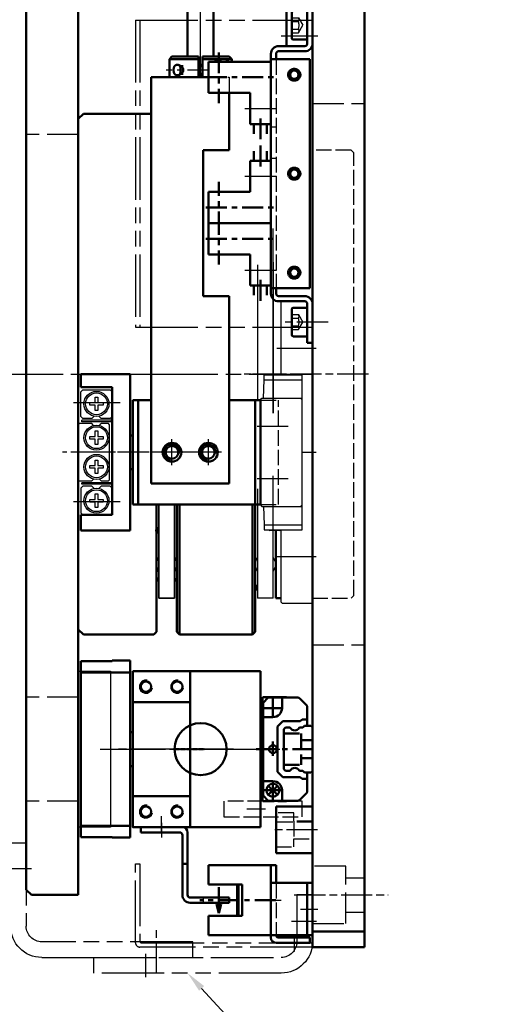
# Model space of a CAD drawing. Header units: millimetres. Extents: x 2047 to 2934, y 1574 to 2163.
# Tile 14 of 16: x 2708 to 2801, y 1756 to 1945. Entities that reach past the tile are written whole.
import ezdxf
from ezdxf import colors
from ezdxf.entities.mleader import LeaderData, LeaderLine
from ezdxf.math import Vec2, Vec3

# ---------------------------------------------------------------- set-up
doc = ezdxf.new("R2010")
doc.units = ezdxf.units.MM
for name, pattern in [('AM_ISO02W050', [7.5, 6, -1.5]), ('AM_ISO02W050x2', [3.75, 3, -0.75]), ('AM_ISO08W050', [18, 12, -1.5, 3, -1.5]), ('AM_ISO08W050x2', [9, 6, -0.75, 1.5, -0.75]), ('AM_ISO09W050', [22.5, 12, -1.5, 3, -1.5, 3, -1.5]), ('CENTER', [7, 4, -1, 1, -1]), ('CENTER2', [1.125, 0.75, -0.125, 0.125, -0.125]), ('CNS_SOLID', [0]), ('DASHED', [4, 3, -1]), ('GEN3', [6.25, 4.75, -1.5]), ('GEN7A', [6.875, 4.75, -0.875, 0.375, -0.875])]:
    doc.linetypes.add(name, pattern=pattern)
for name, color, linetype in [('1', 14, 'Continuous'), ('3', 6, 'GEN3'), ('4', 3, 'Continuous'), ('7A', 4, 'GEN7A'), ('CENTER', 1, 'CENTER'), ('SHOMEN0', 7, 'Continuous'), ('SOKUMEN0', 7, 'Continuous'), ('SOKUMEN1', 7, 'Continuous'), ('VIS', 7, 'CNS_SOLID')]:
    doc.layers.add(name, color=color, linetype=linetype)
for name, color, linetype, lineweight in [('AM_0', 7, 'Continuous', 50), ('AM_0N', 7, 'Continuous', 50), ('AM_11', 3, 'AM_ISO09W050', 25), ('AM_3', 6, 'AM_ISO02W050', 25), ('AM_3N', 6, 'AM_ISO02W050', 25), ('AM_4', 3, 'Continuous', 25), ('AM_6', 2, 'Continuous', 35), ('AM_7', 4, 'AM_ISO08W050', 25), ('thread', 7, 'Continuous', 5)]:
    doc.layers.add(name, color=color, linetype=linetype, lineweight=lineweight)
doc.styles.get("Standard").update_dxf_attribs({"font": 'isocp.shx', "bigfont": 'extfont.shx'})

# ---------------------------------------------------------------- blocks, each defined once
blk = doc.blocks.new('A$C6B670DF2-200')
at = {"layer": 'AM_7'}
for p, q in [((24, 11.31), (24, 5.33)), ((34, 11.31), (34, 5.33)), ((9, 7.5), (9, 0)), ((49, 7.5), (49, 0)), ((29, 2.68), (29, 0))]:
    blk.add_line(p, q, dxfattribs=at)
at = {"layer": 'SOKUMEN0', "color": 3, "linetype": 'Continuous'}
for p, q in [((14.1, 9.98), (14.1, 2.68)), ((15.1, 9.98), (14.1, 9.98)), ((18.6, 10.08), (15.1, 9.98)), ((15.1, 9.98), (15.1, 2.68)), ((18.9, 10.68), (18.6, 10.38)), ((18.6, 10.38), (18.6, 2.68)), ((18.9, 10.68), (39.1, 10.68)), ((39.1, 10.68), (39.4, 10.38)), ((39.4, 10.38), (39.4, 2.68)), ((39.4, 10.08), (42.9, 9.98)), ((42.9, 9.98), (42.9, 2.68)), ((42.9, 9.98), (43.9, 9.98)), ((43.9, 9.98), (43.9, 2.68)), ((14, 6.95), (14, 8.9)), ((44, 6.95), (44, 8.9)), ((0.2, 6.68), (0, 6.48)), ((0, 6.48), (0, 0.88)), ((0.2, 6.68), (14.1, 6.68)), ((43.9, 6.68), (57.8, 6.68)), ((57.8, 6.68), (58, 6.48)), ((14.1, 2.68), (43.9, 2.68)), ((18.6, 2.98), (18.9, 2.68)), ((39.4, 2.98), (39.1, 2.68)), ((0, 0.88), (0.2, 0.68))]:
    blk.add_line(p, q, dxfattribs=at)
for centre, start, end in [((14.25, 8.9), 126.8699, 180), ((43.75, 8.9), 0, 53.1301), ((14.25, 6.95), 180, 233.1301), ((43.75, 6.95), 306.8699, 0)]:
    blk.add_arc(centre, 0.25, start, end, dxfattribs=at)
at = {"layer": 'SOKUMEN1', "color": 3, "linetype": 'Continuous'}
blk.add_line((0.2, 0.68), (57.8, 0.68), dxfattribs=at)
blk = doc.blocks.new('16112521')
at = {"color": 4, "linetype": 'CENTER'}
blk.add_line((63630.27, 15922.73), (63630.27, 15937.3), dxfattribs=at)
at = {"color": 7, "linetype": 'Continuous'}
for p, q in [((63623.57, 15923.66), (63623.57, 15935.66)), ((63623.57, 15935.66), (63627.27, 15935.66)), ((63627.27, 15929.16), (63627.27, 15935.66)), ((63636.97, 15935.66), (63633.27, 15935.66)), ((63633.27, 15929.16), (63633.27, 15935.66)), ((63636.97, 15935.66), (63636.97, 15923.66)), ((63633.27, 15930.16), (63627.27, 15930.16)), ((63633.27, 15929.86), (63627.27, 15929.86)), ((63627.27, 15929.16), (63633.27, 15929.16)), ((63623.57, 15923.66), (63636.97, 15923.66))]:
    blk.add_line(p, q, dxfattribs=at)
at = {"color": 2, "linetype": 'Continuous'}
for q in [(63629.51, 15934.12), (63629.51, 15933.2), (63632.74, 15933.66)]:
    blk.add_line((63627.79, 15933.66), q, dxfattribs=at)
blk = doc.blocks.new('16112501')
at = {"layer": 'AM_0'}
for p, q in [((64403.81, 18035.64), (64403.81, 18029.14)), ((64405.31, 18036.64), (64404.81, 18036.64)), ((64404.81, 18029.14), (64404.81, 18035.14)), ((64418.71, 18036.64), (64405.31, 18036.64)), ((64405.31, 18036.64), (64405.31, 18028.64)), ((64415.31, 18028.64), (64415.31, 18036.64)), ((64418.71, 18035.64), (64415.31, 18035.64)), ((64418.71, 18035.64), (64418.71, 18036.64)), ((64403.81, 18029.14), (64404.81, 18029.14)), ((64415.31, 18029.64), (64405.31, 18029.64)), ((64405.31, 18028.64), (64415.31, 18028.64))]:
    blk.add_line(p, q, dxfattribs=at)
for centre, radius in [((64404.81, 18035.64), 1), ((64405.31, 18035.14), 0.5)]:
    blk.add_arc(centre, radius, 90, 180, dxfattribs=at)
at = {"layer": 'AM_3', "linetype": 'AM_ISO02W050x2'}
blk.add_line((64415.31, 18035.64), (64405.31, 18035.64), dxfattribs=at)
at = {"layer": 'AM_7', "linetype": 'AM_ISO08W050x2'}
for p, q in [((64412.01, 18037.97), (64412.01, 18034.63)), ((64405.31, 18032.14), (64403.31, 18032.14)), ((64410.31, 18030.97), (64410.31, 18027.63))]:
    blk.add_line(p, q, dxfattribs=at)
blk = doc.blocks.new('16112503-200')
at = {"layer": 'AM_11'}
for p, q in [((64462.15, 18028.64), (64462.15, 18061.84)), ((64462.95, 18062.64), (64478.15, 18062.64)), ((64462.95, 18061.44), (64462.95, 18028.64)), ((64478.16, 18061.84), (64463.35, 18061.84)), ((64478.15, 18062.64), (64478.15, 18061.84)), ((64462.95, 18028.64), (64462.15, 18028.64))]:
    blk.add_line(p, q, dxfattribs=at)
for centre, radius in [((64462.95, 18061.84), 0.8), ((64463.35, 18061.44), 0.4)]:
    blk.add_arc(centre, radius, 90, 180, dxfattribs=at)
at = {"layer": 'AM_7', "linetype": 'AM_ISO08W050x2'}
blk.add_line((64463.93, 18032.14), (64461.31, 18032.14), dxfattribs=at)
blk = doc.blocks.new('A$C275F7098')
at = {"layer": 'AM_0'}
for p, q in [((0, 9), (1, 10)), ((1, 10), (199, 10)), ((0, 0), (0, 9)), ((200, 0), (0, 0))]:
    blk.add_line(p, q, dxfattribs=at)
at = {"layer": 'AM_3'}
for p, q in [((18.01, 0), (18.01, 10)), ((38, 0), (38, 10)), ((146, 0), (146, 10))]:
    blk.add_line(p, q, dxfattribs=at)
blk = doc.blocks.new('16112528')
at = {"layer": 'AM_0'}
for p, q in [((0, 31.05), (24.5, 31.05)), ((0, 1.05), (0, 31.05)), ((24.5, 31.05), (24.5, 1.05)), ((24.5, 1.05), (0, 1.05))]:
    blk.add_line(p, q, dxfattribs=at)
for centre, radius in [((16, 28.05), 1.01), ((22, 28.05), 1.01), ((11.5, 16.05), 5), ((16, 4.05), 1.01), ((22, 4.05), 1.01)]:
    blk.add_circle(centre, radius, dxfattribs=at)
at = {"layer": 'AM_4'}
for centre in [(16, 28.05), (22, 28.05), (16, 4.05), (22, 4.05)]:
    blk.add_arc(centre, 1.25, 260, 170, dxfattribs=at)
at = {"layer": 'AM_7', "linetype": 'AM_ISO08W050x2'}
for p, q in [((19, 31.92), (19, 28.91)), ((-0.98, 27.55), (2.64, 27.55))]:
    blk.add_line(p, q, dxfattribs=at)
blk = doc.blocks.new('16112320')
at = {"layer": '3'}
blk.add_line((64419.2, 18049.64), (64418.2, 18049.64), dxfattribs=at)
at = {"layer": 'AM_0'}
for p, q in [((64432.7, 18061.64), (64431.7, 18061.64)), ((64431.7, 18061.64), (64431.7, 18054.14)), ((64432.7, 18061.64), (64432.7, 18053.64)), ((64418.2, 18044.64), (64418.2, 18052.14)), ((64419.2, 18052.14), (64419.2, 18044.64)), ((64419.7, 18053.64), (64431.2, 18053.64)), ((64431.7, 18052.64), (64419.7, 18052.64)), ((64425.7, 18053.64), (64425.7, 18052.64)), ((64419.2, 18044.64), (64418.2, 18044.64))]:
    blk.add_line(p, q, dxfattribs=at)
for centre, radius, start, end in [((64431.2, 18054.14), 0.5, 270, 0), ((64419.7, 18052.14), 1.5, 90, 180), ((64419.7, 18052.14), 0.5, 90, 180), ((64431.7, 18053.64), 1, 270, 0)]:
    blk.add_arc(centre, radius, start, end, dxfattribs=at)
at = {"layer": 'AM_7', "linetype": 'AM_ISO08W050x2'}
blk.add_line((64433.57, 18057.64), (64430.76, 18057.64), dxfattribs=at)
blk = doc.blocks.new('16112522')
at = {"color": 7, "linetype": 'Continuous'}
for p, q in [((63655.54, 15923.66), (63655.54, 15935.66)), ((63655.54, 15935.66), (63661.54, 15935.66)), ((63661.54, 15935.66), (63661.54, 15927.66)), ((63661.54, 15927.66), (63667.54, 15927.66)), ((63667.54, 15923.66), (63667.54, 15927.66)), ((63669.39, 15926.91), (63667.54, 15926.91)), ((63655.54, 15923.66), (63667.54, 15923.66)), ((63667.54, 15924.41), (63669.39, 15924.41))]:
    blk.add_line(p, q, dxfattribs=at)
at = {"color": 4, "linetype": 'CENTER'}
for p, q in [((63658.54, 15936.15), (63658.54, 15922.59)), ((63653.76, 15933.66), (63663.49, 15933.66)), ((63666.44, 15925.66), (63671.3, 15925.66))]:
    blk.add_line(p, q, dxfattribs=at)
at = {"layer": 'AM_7'}
blk.add_line((63664.54, 15928.68), (63664.54, 15922.59), dxfattribs=at)
blk = doc.blocks.new('16112335')
at = {"layer": '1', "color": 7}
for p, q in [((17509.33, 14608.98), (17509.33, 14619.48)), ((17509.33, 14577.48), (17509.33, 14587.98))]:
    blk.add_line(p, q, dxfattribs=at)
at = {"layer": '1', "color": 2, "linetype": 'CENTER'}
for p, q in [((17498.43, 14615.99), (17500.23, 14615.99)), ((17498.43, 14590.98), (17500.23, 14590.98)), ((17498.43, 14584.98), (17500.23, 14584.98))]:
    blk.add_line(p, q, dxfattribs=at)
at = {"layer": '3'}
blk.add_line((17509.33, 14575.48), (17510.33, 14575.48), dxfattribs=at)
at = {"layer": 'AM_0'}
for p, q in [((17517.33, 14629.98), (17516.33, 14629.98)), ((17516.33, 14629.98), (17516.33, 14622.48)), ((17517.33, 14622.48), (17517.33, 14629.98)), ((17509.33, 14620.48), (17509.33, 14574.48)), ((17510.33, 14619.48), (17510.33, 14620.48)), ((17515.83, 14621.98), (17510.83, 14621.98)), ((17510.83, 14620.98), (17515.83, 14620.98)), ((17516.83, 14619.48), (17509.33, 14619.48)), ((17516.83, 14575.48), (17516.83, 14619.48)), ((17509.33, 14575.48), (17516.83, 14575.48)), ((17510.33, 14574.48), (17510.33, 14575.48)), ((17515.83, 14573.98), (17510.83, 14573.98)), ((17510.83, 14572.98), (17515.83, 14572.98)), ((17516.33, 14572.48), (17516.33, 14564.98)), ((17517.33, 14564.98), (17517.33, 14572.48)), ((17516.33, 14564.98), (17517.33, 14564.98))]:
    blk.add_line(p, q, dxfattribs=at)
for centre, radius in [((17513.83, 14616.48), 1), ((17513.83, 14616.48), 0.8), ((17513.83, 14597.48), 1), ((17513.83, 14597.48), 0.8), ((17513.83, 14578.48), 1), ((17513.83, 14578.48), 0.8)]:
    blk.add_circle(centre, radius, dxfattribs=at)
for centre, radius, start, end in [((17515.83, 14622.48), 0.5, 270, 0), ((17515.83, 14622.48), 1.5, 270, 0), ((17510.83, 14620.48), 1.5, 90, 180), ((17510.83, 14620.48), 0.5, 90, 180), ((17510.83, 14574.48), 1.5, 180, 270), ((17510.83, 14574.48), 0.5, 180, 270), ((17515.83, 14572.48), 1.5, 0, 90), ((17515.83, 14572.48), 0.5, 0, 90)]:
    blk.add_arc(centre, radius, start, end, dxfattribs=at)
at = {"layer": 'AM_0N'}
for p, q in [((17513.33, 14623.53), (17513.33, 14628.43)), ((17513.63, 14628.73), (17516.33, 14628.73)), ((17513.63, 14623.23), (17516.33, 14623.23)), ((17513.33, 14566.53), (17513.33, 14571.43)), ((17513.63, 14571.73), (17516.33, 14571.73)), ((17516.33, 14567.48), (17516.33, 14570.48)), ((17516.33, 14566.23), (17516.33, 14567.48)), ((17513.63, 14566.23), (17516.33, 14566.23))]:
    blk.add_line(p, q, dxfattribs=at)
for centre, start, end in [((17513.63, 14628.43), 90, 180), ((17513.63, 14623.53), 180, 270), ((17513.63, 14571.43), 90, 180), ((17513.63, 14566.53), 180, 270)]:
    blk.add_arc(centre, 0.3, start, end, dxfattribs=at)
at = {"layer": 'AM_3', "linetype": 'AM_ISO02W050x2'}
for p, q in [((17510.33, 14619.48), (17510.33, 14575.48)), ((17509.33, 14606.48), (17510.33, 14606.48)), ((17509.33, 14600.48), (17510.33, 14600.48))]:
    blk.add_line(p, q, dxfattribs=at)
at = {"layer": 'AM_3N', "linetype": 'AM_ISO02W050x2'}
for p, q in [((17513.33, 14627.43), (17514.63, 14627.43)), ((17513.33, 14626.71), (17514.63, 14626.71)), ((17514.63, 14627.43), (17515.46, 14625.98)), ((17514.63, 14624.54), (17515.46, 14625.98)), ((17513.33, 14625.26), (17514.63, 14625.26)), ((17513.33, 14624.54), (17514.63, 14624.54)), ((17513.33, 14570.43), (17514.63, 14570.43)), ((17513.33, 14569.71), (17514.63, 14569.71)), ((17514.63, 14570.43), (17515.46, 14568.98)), ((17513.33, 14568.26), (17514.63, 14568.26)), ((17513.33, 14567.54), (17514.63, 14567.54)), ((17514.63, 14567.54), (17515.46, 14568.98))]:
    blk.add_line(p, q, dxfattribs=at)
for centre, radius, start, end in [((17514.16, 14627.07), 0.588, 322.1211, 37.8789), ((17512.58, 14625.98), 2.17, 340.5288, 19.4712), ((17514.16, 14624.9), 0.588, 322.1211, 37.8789), ((17514.16, 14570.07), 0.588, 322.1211, 37.8789), ((17512.58, 14568.98), 2.17, 340.5288, 19.4712), ((17514.16, 14567.9), 0.588, 322.1211, 37.8789)]:
    blk.add_arc(centre, radius, start, end, dxfattribs=at)
at = {"layer": 'AM_7', "linetype": 'AM_ISO08W050x2'}
blk.add_line((17520.33, 14568.98), (17511.83, 14568.98), dxfattribs=at)
at = {"layer": 'AM_0', "xscale": -1, "rotation": 90}
for p in [(33432.99, 78274.53), (33432.99, 78243.52)]:
    blk.add_blockref('16112522', p, dxfattribs=at)
at = {"layer": 'AM_0', "rotation": 90}
blk.add_blockref('16112522', (33432.99, -49067.56), dxfattribs=at)
blk = doc.blocks.new('16111851-200')
blk.add_line((48601.26, 18746.24), (48601.26, 18668.24))
at = {"layer": 'AM_0'}
for p, q in [((48612.26, 18746.24), (48601.26, 18746.24)), ((48616.26, 18743.24), (48616.26, 18732.24)), ((48611.26, 18704.24), (48611.26, 18732.24)), ((48611.26, 18732.24), (48616.26, 18732.24)), ((48616.26, 18704.24), (48611.26, 18704.24)), ((48616.26, 18704.24), (48616.26, 18668.24)), ((48616.26, 18668.24), (48601.26, 18668.24))]:
    blk.add_line(p, q, dxfattribs=at)
for centre in [(48605.26, 18674.24), (48612.26, 18674.24)]:
    blk.add_circle(centre, 1.8, dxfattribs=at)
at = {"layer": 'AM_3', "linetype": 'AM_ISO02W050x2'}
for p, q in [((48612.26, 18746.24), (48616.26, 18746.24)), ((48616.26, 18746.24), (48616.26, 18743.24))]:
    blk.add_line(p, q, dxfattribs=at)
blk = doc.blocks.new('16112341-200')
at = {"layer": 'AM_11'}
for p, q in [((62, 45.4), (3, 45.4)), ((3, 45.4), (3, 11.4)), ((62, 45.4), (62, 11.4)), ((62, 44.6), (3, 44.6)), ((3, 11.4), (62, 11.4))]:
    blk.add_line(p, q, dxfattribs=at)
for centre in [(13.5, 14.9), (32.5, 14.9), (51.5, 14.9)]:
    blk.add_circle(centre, 1.25, dxfattribs=at)
blk = doc.blocks.new('17021302')
at = {"layer": 'AM_0'}
for p, q in [((64581.42, 18168.42), (64581.42, 18159.42)), ((64581.42, 18168.42), (64588.42, 18168.42)), ((64588.42, 18159.42), (64588.42, 18168.42)), ((64581.42, 18159.42), (64588.42, 18159.42))]:
    blk.add_line(p, q, dxfattribs=at)
at = {"layer": 'AM_3', "linetype": 'AM_ISO02W050x2'}
for p, q in [((64584.82, 18167.17), (64581.42, 18167.17)), ((64584.82, 18165.62), (64584.82, 18167.17)), ((64588.42, 18165.42), (64581.42, 18165.42)), ((64584.82, 18165.62), (64584.82, 18162.22)), ((64588.42, 18165.62), (64584.82, 18165.62)), ((64584.82, 18162.22), (64588.42, 18162.22)), ((64584.82, 18160.67), (64584.82, 18162.22)), ((64581.42, 18160.67), (64584.82, 18160.67))]:
    blk.add_line(p, q, dxfattribs=at)
at = {"layer": 'AM_7', "linetype": 'AM_ISO08W050x2'}
blk.add_line((64589.42, 18163.92), (64580.42, 18163.92), dxfattribs=at)
blk = doc.blocks.new('16112540-300')
at = {"layer": 'AM_0'}
for p, q in [((32.59, 35.42), (32.59, 77.92)), ((32.59, 77.92), (37.59, 77.92)), ((37.59, 77.92), (37.59, 40.42)), ((37.59, 40.42), (44.59, 40.42)), ((47.59, 35.42), (32.59, 35.42))]:
    blk.add_line(p, q, dxfattribs=at)
at = {"layer": 'AM_7', "linetype": 'AM_ISO08W050x2'}
blk.add_line((40.59, 56.92), (29.59, 56.92), dxfattribs=at)
at = {"layer": 'AM_7'}
blk.add_line((42.59, 41.44), (42.59, 34.36), dxfattribs=at)
blk = doc.blocks.new('A$C30B232A7-300')
at = {"layer": 'CENTER', "lineweight": 25}
for p, q in [((12.1, 8.1), (12.1, 0)), ((10.7, 6.6), (15.4, 6.6))]:
    blk.add_line(p, q, dxfattribs=at)
at = {"layer": 'thread', "lineweight": 50}
for p, q in [((11.35, 6.2), (11.35, 7)), ((12.85, 6.2), (12.85, 7)), ((11.35, 2.5), (11.35, 3.28)), ((12.85, 2.5), (12.85, 3.28))]:
    blk.add_line(p, q, dxfattribs=at)
at = {"layer": 'VIS', "lineweight": 50}
for p, q in [((14.2, 12.6), (13.7, 12.6)), ((13.88, 12.54), (13.76, 12.54)), ((13.88, 12.57), (13.88, 12.54)), ((14.7, 12.1), (14.2, 12.6)), ((14.2, 7), (14.2, 12.6)), ((14.7, 7), (14.7, 12.1)), ((13.7, 10.5), (13.8, 10.5)), ((13.7, 10.3), (14, 10.3)), ((14, 10.07), (14, 10.3)), ((10.7, 7), (14.7, 7)), ((14.7, 6.2), (10.7, 6.2)), ((11.1, 7), (11.1, 6.2)), ((13.1, 6.2), (13.1, 7)), ((14.2, 0.6), (14.2, 6.2)), ((14.7, 1.1), (14.7, 6.2)), ((11.3, 2.75), (12.9, 2.75)), ((10.7, 0.6), (14.2, 0.6)), ((14.2, 0.6), (14.7, 1.1))]:
    blk.add_line(p, q, dxfattribs=at)
for points in [[(13.7, 12.58), (13.78, 12.58), (13.88, 12.57)], [(13.7, 11.99), (13.74, 11.97), (13.77, 11.94), (13.81, 11.92), (13.85, 11.89), (13.88, 11.86), (13.9, 11.85), (13.91, 11.83), (13.94, 11.8), (13.97, 11.77), (13.99, 11.75), (14, 11.74), (14.02, 11.7), (14.05, 11.67), (14.06, 11.65), (14.07, 11.63), (14.09, 11.6), (14.1, 11.56), (14.12, 11.53), (14.13, 11.49), (14.15, 11.45), (14.15, 11.43), (14.16, 11.41), (14.17, 11.37), (14.18, 11.34), (14.18, 11.3), (14.19, 11.26), (14.19, 11.22), (14.2, 11.2), (14.2, 11.18), (14.2, 11.13), (14.2, 11.09), (14.2, 11.07)], [(14.2, 11.07), (14.2, 11.01), (14.19, 10.89), (14.18, 10.77), (14.17, 10.71), (14.15, 10.64), (14.13, 10.51), (14.09, 10.38), (14.05, 10.24), (14.01, 10.1), (13.96, 9.96), (13.94, 9.89), (13.91, 9.81), (13.85, 9.67), (13.79, 9.52), (13.73, 9.37), (13.7, 9.3)], [(11.1, 2.13), (11.1, 2.14), (11.1, 2.18), (11.1, 2.21), (11.11, 2.22), (11.11, 2.24), (11.11, 2.27), (11.12, 2.31), (11.13, 2.34), (11.14, 2.38), (11.15, 2.41), (11.15, 2.43), (11.16, 2.45), (11.17, 2.48), (11.18, 2.52), (11.2, 2.55), (11.21, 2.59), (11.23, 2.62), (11.24, 2.64), (11.25, 2.66), (11.27, 2.69), (11.29, 2.73), (11.3, 2.75)], [(13.1, 2.13), (13.1, 2.12), (13.1, 2.1), (13.1, 2.08), (13.1, 2.06), (13.1, 2.05), (13.09, 2.03), (13.09, 2.01), (13.09, 1.99), (13.08, 1.97), (13.08, 1.95), (13.07, 1.94), (13.07, 1.93), (13.07, 1.91), (13.06, 1.89), (13.05, 1.87), (13.04, 1.85), (13.03, 1.83), (13.03, 1.82), (13.02, 1.81), (13.01, 1.79), (13, 1.77), (12.99, 1.76), (12.99, 1.75), (12.97, 1.73), (12.96, 1.72), (12.95, 1.71), (12.94, 1.7), (12.93, 1.68), (12.91, 1.67), (12.89, 1.65), (12.88, 1.64), (12.86, 1.62), (12.85, 1.61), (12.84, 1.61), (12.82, 1.59), (12.8, 1.58), (12.78, 1.57), (12.76, 1.55), (12.73, 1.54), (12.72, 1.54), (12.71, 1.53), (12.69, 1.52), (12.66, 1.51), (12.64, 1.5), (12.61, 1.49), (12.58, 1.48), (12.57, 1.47), (12.55, 1.47), (12.52, 1.46), (12.49, 1.45), (12.46, 1.44), (12.43, 1.44), (12.4, 1.43), (12.39, 1.43), (12.37, 1.43), (12.34, 1.42), (12.31, 1.42), (12.28, 1.41), (12.24, 1.41), (12.21, 1.41), (12.2, 1.41), (12.18, 1.41), (12.15, 1.4), (12.12, 1.4), (12.1, 1.4), (12.08, 1.4), (12.05, 1.4), (12.02, 1.41), (12, 1.41), (11.99, 1.41), (11.96, 1.41), (11.92, 1.41), (11.89, 1.42), (11.86, 1.42), (11.83, 1.43), (11.81, 1.43), (11.8, 1.43), (11.77, 1.44), (11.74, 1.44), (11.71, 1.45), (11.68, 1.46), (11.65, 1.47), (11.63, 1.47), (11.62, 1.48), (11.59, 1.49), (11.56, 1.5), (11.54, 1.51), (11.51, 1.52), (11.49, 1.53), (11.48, 1.54), (11.47, 1.54), (11.44, 1.55), (11.42, 1.57), (11.4, 1.58), (11.38, 1.59), (11.36, 1.61), (11.35, 1.61), (11.34, 1.62), (11.32, 1.64), (11.31, 1.65), (11.29, 1.67), (11.27, 1.68), (11.26, 1.7), (11.25, 1.71), (11.24, 1.72), (11.23, 1.73), (11.21, 1.75), (11.21, 1.76), (11.2, 1.77), (11.19, 1.79), (11.18, 1.81), (11.17, 1.82), (11.17, 1.83), (11.16, 1.85), (11.15, 1.87), (11.14, 1.89), (11.13, 1.91), (11.13, 1.93), (11.13, 1.94), (11.12, 1.95), (11.12, 1.97), (11.11, 1.99), (11.11, 2.01), (11.11, 2.03), (11.1, 2.05), (11.1, 2.06), (11.1, 2.08), (11.1, 2.1), (11.1, 2.12), (11.1, 2.13)], [(11.3, 2.75), (11.33, 2.79), (11.36, 2.84), (11.37, 2.85), (11.38, 2.87), (11.39, 2.87), (11.39, 2.88), (11.4, 2.89), (11.41, 2.91), (11.43, 2.92), (11.44, 2.93), (11.45, 2.95), (11.45, 2.95), (11.46, 2.96), (11.47, 2.97), (11.48, 2.98), (11.49, 2.99), (11.5, 3), (11.51, 3.01), (11.52, 3.02), (11.53, 3.03), (11.54, 3.03), (11.55, 3.05), (11.56, 3.06), (11.58, 3.07), (11.59, 3.08), (11.61, 3.1), (11.61, 3.1), (11.62, 3.11), (11.64, 3.12), (11.65, 3.13), (11.67, 3.14), (11.69, 3.15), (11.7, 3.16), (11.71, 3.17), (11.72, 3.17), (11.74, 3.18), (11.75, 3.19), (11.77, 3.2), (11.79, 3.21), (11.8, 3.22), (11.81, 3.22), (11.82, 3.23), (11.84, 3.23), (11.86, 3.24), (11.88, 3.25), (11.9, 3.25), (11.92, 3.26), (11.92, 3.26), (11.93, 3.26), (11.95, 3.27), (11.97, 3.27), (11.99, 3.27), (12.01, 3.28), (12.03, 3.28), (12.04, 3.28), (12.05, 3.28), (12.07, 3.28), (12.09, 3.28), (12.1, 3.28), (12.11, 3.28), (12.13, 3.28), (12.15, 3.28), (12.16, 3.28), (12.17, 3.28), (12.19, 3.28), (12.21, 3.27), (12.23, 3.27), (12.25, 3.27), (12.27, 3.26), (12.28, 3.26), (12.28, 3.26), (12.3, 3.25), (12.32, 3.25), (12.34, 3.24), (12.36, 3.23), (12.38, 3.23), (12.39, 3.22), (12.4, 3.22), (12.41, 3.21), (12.43, 3.2), (12.45, 3.19), (12.46, 3.18), (12.48, 3.17), (12.49, 3.17), (12.5, 3.16), (12.51, 3.15), (12.53, 3.14), (12.55, 3.13), (12.56, 3.12), (12.58, 3.11), (12.59, 3.1), (12.59, 3.1), (12.61, 3.08), (12.62, 3.07), (12.64, 3.06), (12.65, 3.05), (12.66, 3.03), (12.67, 3.03), (12.68, 3.02), (12.69, 3.01), (12.7, 3), (12.71, 2.99), (12.72, 2.98), (12.73, 2.97), (12.74, 2.96), (12.75, 2.95), (12.75, 2.95), (12.76, 2.93), (12.77, 2.92), (12.79, 2.91), (12.8, 2.89), (12.81, 2.88), (12.81, 2.87), (12.82, 2.87), (12.83, 2.85), (12.84, 2.84), (12.87, 2.79), (12.9, 2.75)], [(12.9, 2.75), (12.91, 2.73), (12.93, 2.69), (12.95, 2.66), (12.96, 2.64), (12.97, 2.62), (12.99, 2.59), (13, 2.55), (13.02, 2.52), (13.03, 2.48), (13.04, 2.45), (13.05, 2.43), (13.05, 2.41), (13.06, 2.38), (13.07, 2.34), (13.08, 2.31), (13.09, 2.27), (13.09, 2.24), (13.09, 2.22), (13.1, 2.21), (13.1, 2.18), (13.1, 2.14), (13.1, 2.13)]]:
    blk.add_lwpolyline(points, dxfattribs=at)
blk.add_arc((13.8, 10.3), 0.2, 0, 90, dxfattribs=at)
blk = doc.blocks.new('A$C012059B4-300')
at = {"color": 4, "linetype": 'Continuous'}
for p, q in [((0, 54.01), (0, 12.01)), ((0, 54.01), (33, 54.01)), ((13, 54.01), (13, 48.01)), ((21, 48.01), (21, 54.01)), ((33, 54.01), (33, 12.01)), ((13, 48.01), (11, 46.01)), ((13, 48.01), (21, 48.01)), ((23, 46.01), (21, 48.01)), ((11, 46.01), (11, 38.01)), ((23, 20.01), (23, 46.01)), ((47, 35.5), (38, 35.5)), ((47, 30.51), (38, 30.51)), ((11, 28.01), (11, 20.01)), ((11, 20.01), (13, 18.01)), ((21, 18.01), (23, 20.01)), ((13, 18.01), (13, 12.01)), ((21, 18.01), (13, 18.01)), ((21, 12.01), (21, 18.01)), ((0, 12.01), (33, 12.01))]:
    blk.add_line(p, q, dxfattribs=at)
blk.add_lwpolyline([(13, 28.01), (7, 28.01), (7, 38.01), (13, 38.01)], close=True, dxfattribs=at)
at = {"layer": 'AM_7'}
blk.add_line((50.09, 33.01), (-5.96, 33.01), dxfattribs=at)
blk = doc.blocks.new('A$C59B00B9A-100')
for p, q in [((0, 0), (0, 9.5)), ((0, 9.5), (30, 9.5)), ((11.75, 10), (11.75, 9.5)), ((18.25, 9.5), (18.25, 10)), ((30, 9.5), (30, 0)), ((2.5, 6), (2.5, 0)), ((27, 6), (2.5, 6)), ((27, 0), (27, 6)), ((2.5, 0), (0, 0)), ((30, 0), (27, 0))]:
    blk.add_line(p, q)
at = {"layer": 'AM_7', "linetype": 'AM_ISO08W050x2'}
blk.add_line((15, 22.05), (15, -3.56), dxfattribs=at)
blk = doc.blocks.new('17021515')
at = {"layer": 'AM_7'}
for p, q in [((64785.09, 17485.2), (64785.09, 17476.24)), ((64804.09, 17485.2), (64804.09, 17476.24)), ((64794.59, 17484.29), (64794.59, 17476.06))]:
    blk.add_line(p, q, dxfattribs=at)
at = {"layer": 'SHOMEN0', "color": 3, "linetype": 'Continuous'}
for p, q in [((64782.59, 17483.25), (64782.99, 17483.65)), ((64782.59, 17478.05), (64782.59, 17483.25)), ((64782.99, 17483.65), (64787.69, 17483.65)), ((64787.69, 17483.65), (64788.09, 17483.25)), ((64788.09, 17483.25), (64788.09, 17481.57)), ((64788.44, 17483.45), (64788.74, 17483.45)), ((64788.44, 17483.45), (64788.44, 17477.85)), ((64788.74, 17483.45), (64788.74, 17477.85)), ((64789.29, 17483.15), (64789.09, 17482.95)), ((64789.09, 17482.95), (64789.09, 17481.57)), ((64799.89, 17483.15), (64789.29, 17483.15)), ((64800.09, 17482.95), (64799.89, 17483.15)), ((64800.09, 17481.57), (64800.09, 17482.95)), ((64800.44, 17483.45), (64800.74, 17483.45)), ((64800.44, 17483.45), (64800.44, 17477.85)), ((64800.74, 17483.45), (64800.74, 17477.85)), ((64801.49, 17483.65), (64801.09, 17483.25)), ((64801.09, 17483.25), (64801.09, 17481.57)), ((64806.19, 17483.65), (64801.49, 17483.65)), ((64806.59, 17483.25), (64806.19, 17483.65)), ((64806.59, 17478.05), (64806.59, 17483.25)), ((64783.99, 17480.39), (64783.99, 17480.91)), ((64783.99, 17480.91), (64785.03, 17480.91)), ((64785.03, 17480.91), (64785.03, 17481.95)), ((64785.03, 17481.95), (64785.55, 17481.95)), ((64785.55, 17481.95), (64785.55, 17480.91)), ((64785.55, 17480.91), (64786.59, 17480.91)), ((64786.59, 17480.91), (64786.59, 17480.39)), ((64788.09, 17481.57), (64787.65, 17481.12)), ((64789.46, 17481.2), (64789.09, 17481.57)), ((64790.49, 17480.91), (64791.53, 17480.91)), ((64790.49, 17480.39), (64790.49, 17480.91)), ((64791.53, 17481.95), (64792.05, 17481.95)), ((64791.53, 17480.91), (64791.53, 17481.95)), ((64792.05, 17481.95), (64792.05, 17480.91)), ((64792.05, 17480.91), (64793.09, 17480.91)), ((64793.09, 17480.91), (64793.09, 17480.39)), ((64796.09, 17480.91), (64797.13, 17480.91)), ((64796.09, 17480.39), (64796.09, 17480.91)), ((64797.13, 17481.95), (64797.65, 17481.95)), ((64797.13, 17480.91), (64797.13, 17481.95)), ((64797.65, 17481.95), (64797.65, 17480.91)), ((64797.65, 17480.91), (64798.69, 17480.91)), ((64798.69, 17480.91), (64798.69, 17480.39)), ((64799.73, 17481.2), (64800.09, 17481.57)), ((64801.09, 17481.57), (64801.54, 17481.12)), ((64802.59, 17480.39), (64802.59, 17480.91)), ((64802.59, 17480.91), (64803.63, 17480.91)), ((64803.63, 17481.95), (64804.15, 17481.95)), ((64803.63, 17480.91), (64803.63, 17481.95)), ((64804.15, 17481.95), (64804.15, 17480.91)), ((64804.15, 17480.91), (64805.19, 17480.91)), ((64805.19, 17480.91), (64805.19, 17480.39)), ((64785.03, 17480.39), (64783.99, 17480.39)), ((64785.03, 17479.35), (64785.03, 17480.39)), ((64785.55, 17479.35), (64785.03, 17479.35)), ((64785.55, 17480.39), (64785.55, 17479.35)), ((64786.59, 17480.39), (64785.55, 17480.39)), ((64787.65, 17480.18), (64788.09, 17479.74)), ((64788.09, 17479.74), (64788.09, 17478.05)), ((64789.46, 17480.1), (64789.09, 17479.74)), ((64789.09, 17479.74), (64789.09, 17477.35)), ((64791.53, 17480.39), (64790.49, 17480.39)), ((64791.53, 17479.35), (64791.53, 17480.39)), ((64792.05, 17479.35), (64791.53, 17479.35)), ((64793.09, 17480.39), (64792.05, 17480.39)), ((64792.05, 17480.39), (64792.05, 17479.35)), ((64797.13, 17480.39), (64796.09, 17480.39)), ((64797.13, 17479.35), (64797.13, 17480.39)), ((64797.65, 17479.35), (64797.13, 17479.35)), ((64798.69, 17480.39), (64797.65, 17480.39)), ((64797.65, 17480.39), (64797.65, 17479.35)), ((64800.09, 17479.74), (64799.73, 17480.1)), ((64800.09, 17477.35), (64800.09, 17479.74)), ((64801.54, 17480.18), (64801.09, 17479.74)), ((64801.09, 17479.74), (64801.09, 17478.05)), ((64803.63, 17480.39), (64802.59, 17480.39)), ((64803.63, 17479.35), (64803.63, 17480.39)), ((64804.15, 17479.35), (64803.63, 17479.35)), ((64805.19, 17480.39), (64804.15, 17480.39)), ((64804.15, 17480.39), (64804.15, 17479.35)), ((64782.99, 17477.65), (64782.59, 17478.05)), ((64787.69, 17477.65), (64782.99, 17477.65)), ((64788.09, 17478.05), (64787.69, 17477.65)), ((64788.74, 17477.85), (64788.44, 17477.85)), ((64789.09, 17477.35), (64789.29, 17477.15)), ((64789.29, 17477.15), (64799.89, 17477.15)), ((64799.89, 17477.15), (64800.09, 17477.35)), ((64800.74, 17477.85), (64800.44, 17477.85)), ((64801.09, 17478.05), (64801.49, 17477.65)), ((64801.49, 17477.65), (64806.19, 17477.65)), ((64806.19, 17477.65), (64806.59, 17478.05))]:
    blk.add_line(p, q, dxfattribs=at)
for centre, radius in [((64785.29, 17480.65), 2.4), ((64785.29, 17480.65), 2.1), ((64791.79, 17480.65), 2.4), ((64791.79, 17480.65), 2.1), ((64797.39, 17480.65), 2.4), ((64797.39, 17480.65), 2.1), ((64803.89, 17480.65), 2.4), ((64803.89, 17480.65), 2.1)]:
    blk.add_circle(centre, radius, dxfattribs=at)
blk = doc.blocks.new('17021602-100')
for p, q in [((64625.74, 19225.71), (64625.74, 19219.71)), ((64645.74, 19225.71), (64625.74, 19225.71)), ((64645.74, 19224.71), (64625.74, 19224.71)), ((64645.74, 19201.21), (64645.74, 19225.71)), ((64625.74, 19204.71), (64625.74, 19201.21)), ((64625.74, 19202.21), (64645.74, 19202.21)), ((64625.74, 19201.21), (64645.74, 19201.21))]:
    blk.add_line(p, q)
at = {"layer": 'AM_0'}
for centre in [(64635.74, 19215.71), (64635.74, 19208.71)]:
    blk.add_circle(centre, 1.23, dxfattribs=at)
at = {"layer": 'AM_3', "linetype": 'AM_ISO02W050x2'}
for p, q in [((64645.74, 19229.21), (64625.74, 19229.21)), ((64625.74, 19225.71), (64625.74, 19229.21)), ((64645.74, 19225.71), (64645.74, 19229.21))]:
    blk.add_line(p, q, dxfattribs=at)
at = {"layer": 'AM_4'}
for centre in [(64635.74, 19215.71), (64635.74, 19208.71)]:
    blk.add_arc(centre, 1.5, 80.0001, 350.0001, dxfattribs=at)
at = {"layer": 'AM_7', "linetype": 'AM_ISO08W050x2'}
for p, q in [((64635.74, 19218.21), (64635.74, 19213.21)), ((64638.24, 19215.71), (64633.24, 19215.71)), ((64635.74, 19211.21), (64635.74, 19206.21)), ((64638.24, 19208.71), (64633.24, 19208.71))]:
    blk.add_line(p, q, dxfattribs=at)
blk = doc.blocks.new('A$C73A950AA-300')
at = {"layer": '4'}
for centre, radius, start, end in [((7.1, 122.15), 1.19, 326.2978, 33.7022), ((6.59, 117.65), 1.98, 139.1004, 220.8996), ((6.59, 117.65), 1.98, 319.1004, 40.8996)]:
    blk.add_arc(centre, radius, start, end, dxfattribs=at)
at = {"layer": 'AM_4'}
for p, q in [((5.09, 124.15), (8.09, 124.15)), ((5.09, 124.15), (5.09, 100.65)), ((8.09, 103.15), (8.09, 124.15)), ((5.09, 59.65), (5.09, 88.65)), ((5.09, 88.65), (5.09, 53.15)), ((8.09, 60.15), (8.09, 86.15))]:
    blk.add_line(p, q, dxfattribs=at)
at = {"layer": 'AM_7', "linetype": 'AM_ISO08W050x2'}
blk.add_line((2.54, 81.15), (10.64, 81.15), dxfattribs=at)
blk = doc.blocks.new('A$C1A450F23-300')
at = {"layer": 'AM_0'}
for p, q in [((18, 84.5), (16.94, 84.5)), ((18, 71.5), (18, 84.5))]:
    blk.add_line(p, q, dxfattribs=at)
at = {"layer": 'AM_3', "linetype": 'AM_ISO02W050x2'}
for p, q in [((3.5, 84.5), (3, 84)), ((3, 84), (3, -1)), ((10.97, 84.5), (3.5, 84.5)), ((3.5, -1.5), (3, -1)), ((3.5, -1.5), (10.97, -1.5))]:
    blk.add_line(p, q, dxfattribs=at)
at = {"layer": 'AM_7', "linetype": 'AM_ISO08W050x2'}
blk.add_line((0.2, 41.5), (22.47, 41.5), dxfattribs=at)
blk = doc.blocks.new('A$C674B76D1-300')
at = {"layer": 'AM_0'}
for p, q in [((4, 100), (3, 99)), ((3, 99), (3, 1)), ((17, 100), (4, 100)), ((18, 0.5), (18, 25)), ((3, 1), (4, 0)), ((4, 0), (17.5, 0)), ((17.5, 0), (18, 0.5))]:
    blk.add_line(p, q, dxfattribs=at)
at = {"layer": 'AM_7'}
blk.add_line((-11.92, 50), (25.8, 50), dxfattribs=at)
blk = doc.blocks.new('A$C5E8431B7-400')
at = {"layer": 'AM_0'}
for p, q in [((4.14, 25), (4.14, 0.5)), ((4.64, 25), (4.64, 0)), ((18.64, 0), (18.64, 25)), ((19.14, 0.5), (19.14, 25)), ((4.64, 0), (4.14, 0.5)), ((18.64, 0), (19.14, 0.5)), ((4.64, 0), (18.64, 0))]:
    blk.add_line(p, q, dxfattribs=at)
at = {"layer": 'AM_7'}
blk.add_line((0, 50), (29.94, 50), dxfattribs=at)
blk = doc.blocks.new('A$C77BE2023-500')
at = {"layer": 'AM_6'}
for p, q in [((5.53, 87), (2.53, 87)), ((2.53, 69), (2.53, 87)), ((5.53, 87), (5.53, 69)), ((5.53, 87), (5.53, 69)), ((5.55, 84.2), (5.53, 84.2)), ((5.55, 82.2), (5.53, 82.2)), ((5.55, 80.8), (5.53, 80.8)), ((5.55, 78.8), (5.53, 78.8)), ((5.55, 75.25), (5.53, 75.25)), ((5.53, 74), (6.25, 74)), ((5.53, 72.75), (5.55, 72.75))]:
    blk.add_line(p, q, dxfattribs=at)
for centre, radius, start, end in [((4.05, 82.5), 1.98, 139.7912, 220.2088), ((4.05, 82.5), 1.98, 318.419, 41.581), ((4.05, 80.5), 1.98, 149.7397, 220.2113), ((4.05, 80.5), 1.98, 318.4215, 30.257), ((4.56, 74), 1.19, 324.9756, 35.0244)]:
    blk.add_arc(centre, radius, start, end, dxfattribs=at)
blk = doc.blocks.new('17021605')
at = {"layer": 'AM_0'}
for p, q in [((64499.12, 19102.06), (64499.12, 19068.31)), ((64499.12, 19102.06), (64505.12, 19102.06)), ((64508.59, 19102.19), (64505.12, 19102.19)), ((64505.12, 19102.06), (64505.12, 19102.19)), ((64508.59, 19068.19), (64508.59, 19102.19)), ((64499.12, 19099.88), (64508.59, 19099.88)), ((64508.62, 19088.44), (64509.12, 19088.44)), ((64509.12, 19081.94), (64508.62, 19081.94)), ((64508.59, 19070.49), (64499.12, 19070.49)), ((64499.12, 19068.31), (64505.12, 19068.31)), ((64505.12, 19068.31), (64505.12, 19068.19)), ((64505.12, 19068.19), (64508.59, 19068.19))]:
    blk.add_line(p, q, dxfattribs=at)
blk = doc.blocks.new('A$C79E2150F')
blk.add_line((3, 4.53), (3, 14.53))
blk.add_lwpolyline([(0, 4.53), (220, 4.53), (220, 14.53), (0, 14.53)], close=True)
at = {"layer": 'AM_3'}
for p, q in [((4.5, 14.53), (4.5, 8.13)), ((15.5, 8.13), (15.5, 14.53)), ((58, 14.53), (58, 4.53)), ((162, 14.53), (162, 4.53)), ((4.5, 8.13), (15.5, 8.13)), ((6.7, 8.13), (6.7, 4.53)), ((13.3, 8.13), (13.3, 4.53))]:
    blk.add_line(p, q, dxfattribs=at)
at = {"layer": 'AM_7', "linetype": 'AM_ISO08W050x2'}
blk.add_line((10, 18.03), (10, 0), dxfattribs=at)
blk = doc.blocks.new('A$C70FE24A4-200')
at = {"layer": '7A'}
blk.add_line((28, 19), (33, 19), dxfattribs=at)
at = {"layer": 'AM_11'}
for p, q in [((32, 24), (29, 24)), ((29, 24), (29, 8)), ((32, 24), (32, 8)), ((-3, 5), (26, 5)), ((-3, 2), (-3, 5)), ((26, 2), (-3, 2))]:
    blk.add_line(p, q, dxfattribs=at)
for radius in [3, 6]:
    blk.add_arc((26, 8), radius, 270, 0, dxfattribs=at)
at = {"layer": 'AM_7', "linetype": 'AM_ISO08W050x2'}
blk.add_line((4, -1), (4, 8), dxfattribs=at)
blk = doc.blocks.new('16081045-200')
at = {"layer": '7A'}
blk.add_line((18.14, 5.32), (18.14, 0.32), dxfattribs=at)
at = {"layer": 'AM_11'}
for p, q in [((28.14, 43.32), (25.14, 43.32)), ((25.14, 43.32), (25.14, 7.32)), ((28.14, 7.32), (28.14, 43.32)), ((13.14, 1.32), (13.14, 4.32)), ((13.14, 4.32), (22.14, 4.32)), ((13.14, 1.32), (22.14, 1.32))]:
    blk.add_line(p, q, dxfattribs=at)
for radius in [3, 6]:
    blk.add_arc((22.14, 7.32), radius, 270, 0, dxfattribs=at)
at = {"layer": 'AM_7'}
blk.add_line((28.95, 33.32), (24.47, 33.32), dxfattribs=at)

msp = doc.modelspace()

# ---------------------------------------------------------------- linework, layer by layer
msp.add_line((2748.297, 1855.867), (2733.297, 1855.867))
at = {"layer": 'AM_0'}
for p, q in [((2764.295, 1884.867), (2764.295, 1892.367)), ((2719.295, 1847.867), (2719.295, 1857.867)), ((2729.795, 1789.867), (2729.795, 1819.867)), ((2729.795, 1813.864), (2740.795, 1813.864)), ((2729.795, 1795.867), (2740.795, 1795.867))]:
    msp.add_line(p, q, dxfattribs=at)
at = {"layer": 'AM_0', "color": 7, "linetype": 'Continuous'}
for p, q in [((2754.795, 1814.867), (2754.295, 1814.367)), ((2754.295, 1814.367), (2754.295, 1810.374)), ((2754.695, 1794.967), (2754.695, 1814.767)), ((2754.795, 1814.867), (2759.295, 1814.867)), ((2755.795, 1814.767), (2754.795, 1813.767)), ((2754.795, 1813.767), (2754.795, 1795.967)), ((2755.795, 1814.767), (2761.488, 1814.767)), ((2758.445, 1812.767), (2758.445, 1814.767)), ((2759.353, 1814.767), (2759.295, 1814.867)), ((2761.842, 1814.621), (2763.149, 1813.314)), ((2763.295, 1812.96), (2763.295, 1809.367)), ((2754.342, 1810.321), (2754.449, 1810.214)), ((2754.595, 1799.874), (2754.595, 1809.86)), ((2754.795, 1811.017), (2756.695, 1811.017)), ((2757.595, 1809.214), (2758.598, 1810.217)), ((2761.948, 1810.217), (2758.598, 1810.217)), ((2762.298, 1810.567), (2761.948, 1810.217)), ((2762.298, 1810.567), (2763.295, 1810.567)), ((2762.795, 1809.367), (2762.441, 1809.013)), ((2762.795, 1809.367), (2763.995, 1809.367)), ((2764.295, 1809.067), (2763.995, 1809.367)), ((2757.595, 1800.52), (2757.595, 1809.214)), ((2758.795, 1808.717), (2759.095, 1809.017)), ((2758.795, 1808.717), (2758.795, 1801.017)), ((2759.095, 1809.017), (2759.908, 1809.017)), ((2762.445, 1809.017), (2761.882, 1809.017)), ((2764.295, 1800.667), (2764.295, 1809.067)), ((2757.595, 1800.52), (2758.598, 1799.517)), ((2758.795, 1801.017), (2759.095, 1800.717)), ((2759.095, 1800.717), (2759.908, 1800.717)), ((2762.437, 1800.717), (2761.882, 1800.717)), ((2762.795, 1800.367), (2762.441, 1800.722)), ((2762.787, 1800.367), (2763.995, 1800.367)), ((2763.295, 1796.774), (2763.295, 1800.367)), ((2763.995, 1800.367), (2764.295, 1800.667)), ((2754.295, 1795.367), (2754.295, 1799.36)), ((2754.319, 1799.414), (2754.427, 1799.521)), ((2754.795, 1798.717), (2756.695, 1798.717)), ((2761.948, 1799.517), (2758.598, 1799.517)), ((2762.298, 1799.167), (2761.948, 1799.517)), ((2762.298, 1799.167), (2763.295, 1799.167)), ((2755.811, 1797.851), (2757.579, 1796.083)), ((2755.811, 1796.083), (2757.579, 1797.851)), ((2758.445, 1796.967), (2758.445, 1794.967)), ((2761.842, 1795.114), (2763.149, 1796.421)), ((2754.749, 1794.914), (2754.342, 1795.321)), ((2755.795, 1794.967), (2754.795, 1795.967)), ((2754.795, 1794.867), (2756.938, 1794.867)), ((2755.795, 1794.967), (2761.488, 1794.967)), ((2757.657, 1794.867), (2759.295, 1794.867)), ((2759.353, 1794.967), (2759.295, 1794.867))]:
    msp.add_line(p, q, dxfattribs=at)
at = {"layer": 'AM_0', "color": 7, "linetype": 'CENTER'}
for p, q in [((2756.695, 1811.017), (2756.695, 1814.517)), ((2754.945, 1812.767), (2758.445, 1812.767)), ((2756.695, 1803.583), (2756.695, 1806.362)), ((2753.466, 1804.867), (2764.95, 1804.867)), ((2756.695, 1795.217), (2756.695, 1798.717)), ((2754.945, 1796.967), (2758.445, 1796.967))]:
    msp.add_line(p, q, dxfattribs=at)
at = {"layer": 'AM_0', "color": 0, "linetype": 'ByBlock'}
msp.add_line((2740.795, 1798.867), (2740.795, 1810.867), dxfattribs=at)
at = {"layer": 'AM_0', "color": 7, "linetype": 'DASHED'}
for p, q in [((2758.795, 1807.867), (2762.095, 1807.867)), ((2762.095, 1807.867), (2762.095, 1801.867)), ((2762.095, 1806.617), (2764.295, 1806.617)), ((2758.795, 1801.867), (2762.095, 1801.867)), ((2762.095, 1803.117), (2764.295, 1803.117)), ((2757.096, 1795.867), (2757.564, 1796.137))]:
    msp.add_line(p, q, dxfattribs=at)
at = {"layer": 'AM_0', "color": 4, "linetype": 'CENTER2'}
msp.add_line((2737.966, 1804.867), (2743.595, 1804.867), dxfattribs=at)
at = {"layer": 'AM_0'}
msp.add_lwpolyline([(2729.795, 1819.867), (2729.795, 1789.867), (2740.795, 1789.867), (2740.795, 1819.867)], close=True, dxfattribs=at)
at = {"layer": 'AM_0', "color": 7, "linetype": 'Continuous'}
for centre, radius in [((2756.695, 1804.867), 0.75), ((2756.695, 1796.967), 1.25)]:
    msp.add_circle(centre, radius, dxfattribs=at)
for centre, radius, start, end in [((2761.488, 1814.267), 0.5, 45.00004, 90), ((2762.795, 1812.96), 0.5, 0, 45.00003), ((2756.695, 1812.767), 1.75, 270, 0), ((2754.695, 1810.674), 0.5, 216.86994, 224.99996), ((2754.095, 1809.86), 0.5, 0, 44.99996), ((2759.908, 1808.867), 0.15, 32.77149, 90), ((2760.96, 1809.544), 1.1, 212.77144, 266.65001), ((2760.831, 1809.544), 1.1, 273.34999, 327.22857), ((2761.882, 1808.867), 0.15, 90, 147.22856), ((2759.908, 1800.867), 0.15, 270, 327.22851), ((2760.96, 1800.191), 1.1, 93.34999, 147.22856), ((2760.831, 1800.191), 1.1, 32.77143, 86.65001), ((2761.882, 1800.867), 0.15, 212.77144, 270), ((2754.695, 1799.06), 0.5, 135.00004, 143.13006), ((2754.095, 1799.874), 0.5, 315.00004, 0), ((2756.695, 1796.967), 1.75, 0, 90), ((2762.795, 1796.774), 0.5, 314.99997, 0), ((2754.695, 1795.674), 0.5, 216.86994, 225), ((2755.102, 1795.267), 0.5, 225, 233.13085), ((2757.295, 1794.517), 0.5, 115.84406, 135.57323), ((2757.295, 1794.517), 0.5, 44.42677, 64.15594), ((2758.645, 1795.267), 0.5, 306.8692, 323.12897), ((2761.466, 1795.467), 0.5, 270, 314.99996)]:
    msp.add_arc(centre, radius, start, end, dxfattribs=at)
at = {"layer": 'AM_3', "linetype": 'AM_ISO02W050x2'}
msp.add_lwpolyline([(2747.295, 1791.868), (2762.295, 1791.868), (2762.295, 1794.868), (2747.295, 1794.868)], close=True, dxfattribs=at)
at = {"layer": 'AM_4'}
msp.add_lwpolyline([(2725.474, 1789.867), (2719.295, 1789.867), (2719.295, 1819.867), (2725.474, 1819.867)], close=True, dxfattribs=at)
at = {"layer": 'AM_7', "linetype": 'AM_ISO08W050x2'}
for p, q in [((2741.295, 1861.867), (2727.295, 1861.867)), ((2744.295, 1804.867), (2726.795, 1804.867)), ((2744.295, 1804.867), (2726.795, 1804.867)), ((2727.795, 1804.867), (2743.795, 1804.867)), ((2749.095, 1804.867), (2733.495, 1804.867))]:
    msp.add_line(p, q, dxfattribs=at)
at = {"layer": 'AM_7'}
msp.add_line((2723.495, 1804.867), (2759.095, 1804.867), dxfattribs=at)
at = {"layer": 'SHOMEN0', "linetype": 'CENTER'}
msp.add_line((2737.98, 1804.867), (2743.595, 1804.867), dxfattribs=at)

# ---------------------------------------------------------------- block references
at = {"xscale": -1, "rotation": 270}
msp.add_blockref('A$C30B232A7-300', (2736.195, 1923.168), dxfattribs=at)
at = {"layer": 'AM_0', "xscale": -1, "rotation": 90}
for name, p in [('A$C012059B4-300', (2775.802, 1984.866)), ('16112540-300', (2799.711, 1984.457))]:
    msp.add_blockref(name, p, dxfattribs=at)
at = {"layer": 'AM_0'}
for name, p, rotation in [('A$C79E2150F', (2778.822, 1766.867), 90), ('A$C275F7098', (2719.295, 1776.867), 90), ('16112341-200', (2775.696, 1882.867), 90), ('A$C6B670DF2-200', (2764.973, 1832.867), 90), ('A$C59B00B9A-100', (2719.795, 1876.867), 269.9997727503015), ('17021515', (-14757.856, 66656.459), 270), ('17021602-100', (-16471.417, 66497.607), 270), ('16112528', (2754.295, 1820.916), 180), ('16112503-200', (20792.933, -62695.287), 90), ('16112521', (18679.957, -61854.402), 90)]:
    msp.add_blockref(name, p, dxfattribs=dict(at, rotation=rotation))
at = {"layer": 'AM_0', "extrusion": (0, 0, -1), "xscale": -1, "zscale": -1}
for name, p in [('16112335', (14753.031, -12682.116)), ('16111851-200', (45867.961, -16812.368))]:
    msp.add_blockref(name, p, dxfattribs=at)
at = {"layer": 'AM_0'}
for name, p in [('17021605', (-61779.323, -17280.319)), ('17021302', (-61824.129, -16374.558))]:
    msp.add_blockref(name, p, dxfattribs=at)
at = {"layer": 'AM_11', "rotation": 90}
msp.add_blockref('16112320', (20792.931, -62642.83), dxfattribs=at)
at = {"layer": 'AM_11', "xscale": -1}
msp.add_blockref('A$C70FE24A4-200', (2738.295, 1762.867), dxfattribs=at)
at = {"layer": 'AM_11', "xscale": -1, "rotation": 90}
msp.add_blockref('16081045-200', (2765.615, 1790.003), dxfattribs=at)
at = {"layer": 'AM_3', "linetype": 'AM_ISO02W050x2'}
for name, p in [('A$C674B76D1-300', (2716.295, 1826.867)), ('A$C5E8431B7-400', (2734.123, 1826.867))]:
    msp.add_blockref(name, p, dxfattribs=at)
for name, p, rotation in [('A$C1A450F23-300', (2775.233, 1918.367), 180), ('A$C73A950AA-300', (2761.834, 1958.017), 180), ('A$C77BE2023-500', (2740.33, 1920.867), 180), ('16112501', (20792.933, -62636.139), 90)]:
    msp.add_blockref(name, p, dxfattribs=dict(at, rotation=rotation))

# ---------------------------------------------------------------- leaders
at = {"layer": 'AM_6'}
ml = msp.add_multileader_mtext('Standard', dxfattribs=at)
ml.set_content('輸送時固定金具', color=256)
ml.set_leader_properties()
ml.build(insert=Vec2(0, 0))
ml.multileader.update_dxf_attribs({"text_left_attachment_type": 5, "text_right_attachment_type": 5})
ctx = ml.context
ctx.base_point, ctx.char_height, ctx.plane_origin = Vec3(2767.595, 1740.886), 8.75, Vec3(2740.295, 1761.867)
ctx.left_attachment, ctx.right_attachment = 5, 5
notes = []
notes.append((ctx, [(0, (1, 1, 0), (2759.595, 1740.886), (1, 0), 8, [(0, [(2740.295, 1761.867)], 0, [])])]))
ctx.mtext.insert, ctx.mtext.flow_direction = Vec3(2769.595, 1751.386), 5
for ctx, leaders in notes:
    for number, flags, end, landing, length, lines in leaders:
        leader = LeaderData()
        leader.index, (leader.has_last_leader_line, leader.has_dogleg_vector, leader.attachment_direction) = number, flags
        leader.last_leader_point, leader.dogleg_vector, leader.dogleg_length = Vec3(end), Vec3(landing), length
        for number, points, colour, breaks in lines:
            line = LeaderLine()
            line.index, line.vertices, line.color, line.breaks = number, Vec3.list(points), colors.encode_raw_color(colour), breaks
            leader.lines.append(line)
        ctx.leaders.append(leader)

doc.saveas('drawing.dxf')
